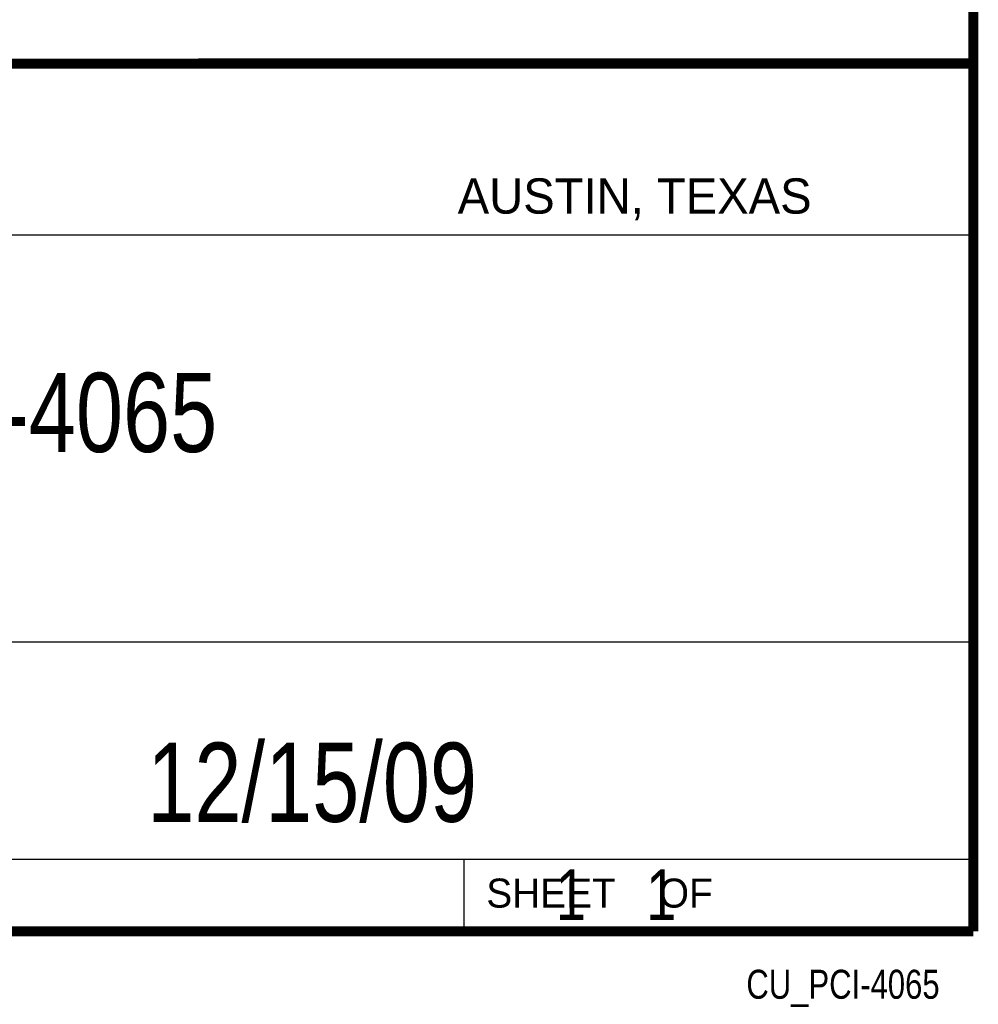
# Model space of a CAD drawing. Header units: inches. Extents: x 0.2 to 16.8, y 0.1 to 10.8.
# Tile 9 of 10: x 14.9 to 16.8, y 0.1 to 2.1. Entities that reach past the tile are written whole.
import ezdxf
from ezdxf.enums import TextEntityAlignment as Align

# ---------------------------------------------------------------- set-up
doc = ezdxf.new("R2010")
doc.units = ezdxf.units.IN
doc.header["$LTSCALE"] = 0.935
doc.header["$MEASUREMENT"] = 0
doc.layers.get('0').update_dxf_attribs({"linetype": 'CONTINUOUS'})
doc.styles.get("Standard").update_dxf_attribs({"font": 'txt', "width": 0.8})

msp = doc.modelspace()

# ---------------------------------------------------------------- linework, layer by layer
at = {"color": 2, "linetype": 'CONTINUOUS'}
for p, q in [((13.06524, 1.96953), (16.74504, 1.96953)), ((16.74504, 1.96953), (16.74504, 0.26053)), ((13.06532, 1.63288), (16.75003, 1.63288)), ((13.06524, 0.82953), (16.74504, 0.82953)), ((13.06524, 0.40053), (16.74504, 0.40053)), ((15.74504, 0.40053), (15.74504, 0.26053)), ((13.06524, 0.26053), (16.74504, 0.26053)), ((15.74616, 0.26074), (16.74616, 0.26074)), ((15.74616, 0.26074), (15.74616, 0.26024)), ((15.74616, 0.26024), (16.74616, 0.26024)), ((16.74616, 0.26074), (16.74616, 0.26024))]:
    msp.add_line(p, q, dxfattribs=at)
at = {"color": 7, "linetype": 'CONTINUOUS', "const_width": 0.02}
for points in [[(16.75, 0.25859), (16.75, 10.75859)], [(11.47181, 1.97017), (16.75, 1.97072)], [(0.25, 0.25859), (16.75, 0.25859)]]:
    msp.add_lwpolyline(points, dxfattribs=at)

# ---------------------------------------------------------------- texts
at = {"color": 2, "linetype": 'CONTINUOUS'}
for s, height, p in [('AUSTIN, TEXAS', 0.069617, (15.73268, 1.67446)), ('SHEET    OF', 0.057262, (15.78922, 0.30524))]:
    msp.add_text(s, height=height, dxfattribs=at).set_placement(p)
at = {"color": 2, "linetype": 'CONTINUOUS', "width": 0.8}
msp.add_text('CU_PCI-4065', height=0.057262, dxfattribs=at).set_placement((16.68366, 0.12536), align=Align.RIGHT)
at = {"color": 7, "linetype": 'CONTINUOUS'}
for s, insert, char_height, width, attachment_point in [('PCI-4065\\P ', (14.90514, 1.36034), 0.15625, 1, 2), ('12/15/09 ', (15.44554, 0.63066), 0.15625, 1.125, 2), ('    1    1', (15.80754, 0.38053), 0.1, 0.8, 1)]:
    msp.add_mtext(s, dxfattribs=dict(at, insert=insert, char_height=char_height, width=width, attachment_point=attachment_point))

doc.saveas('drawing.dxf')
